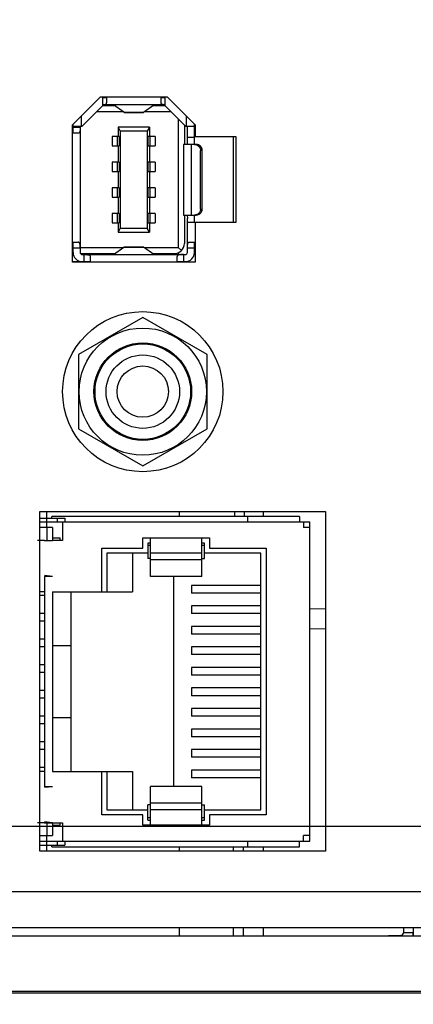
# Model space of a CAD drawing. Header units: inches. Extents: x 0 to 34, y 0 to 22.
# Tile 77 of 101: x 15.374 to 16.139, y 16.387 to 18.306. Entities that reach past the tile are written whole.
import ezdxf

# ---------------------------------------------------------------- set-up
doc = ezdxf.new("R2010")
doc.units = ezdxf.units.IN
doc.header["$LTSCALE"] = 1.87
doc.header["$MEASUREMENT"] = 0
doc.layers.get('0').update_dxf_attribs({"linetype": 'CONTINUOUS'})
for name, color, linetype in [('02___PRT_ALL_AXES', 7, 'CONTINUOUS'), ('5_ALL_CURVES', 7, 'CONTINUOUS'), ('DETAIL', 7, 'CONTINUOUS'), ('DIMENSIONS', 7, 'CONTINUOUS')]:
    doc.layers.add(name, color=color, linetype=linetype)
doc.styles.get("Standard").update_dxf_attribs({"font": 'txt', "width": 0.8})
doc.dimstyles.new('DIMSTYLE_1', dxfattribs={"dimtxt": 0.125, "dimasz": 0.18, "dimexe": 0.125, "dimexo": 0.0625, "dimgap": 0.0625, "dimtad": 0, "dimtih": 1, "dimtoh": 1, "dimzin": 4, "dimdsep": 46, "dimtxsty": 'STANDARD', "dimblk": '_FILLED', "dimblk1": '_FILLED', "dimblk2": '_FILLED', "dimcen": 0.09, "dimazin": 1, "dimtp": 0.001, "dimtm": 0.001, "dimtfac": 1, "dimtofl": 0, "dimtmove": 0, "dimatfit": 3, "dimldrblk": '_FILLED', "dimfxl": 1, "dimtolj": 1, "dimtzin": 4, "dimarcsym": 0})
doc.dimstyles.new('DIMSTYLE_2', dxfattribs={"dimtxt": 0.125, "dimasz": 0.18, "dimexe": 0.125, "dimexo": 0.0625, "dimgap": 0.0625, "dimtad": 0, "dimtih": 1, "dimtoh": 1, "dimzin": 4, "dimdsep": 46, "dimtxsty": 'STANDARD', "dimblk": '_FILLED', "dimblk1": '_FILLED', "dimblk2": '_FILLED', "dimcen": 0.09, "dimazin": 1, "dimtp": 0.01, "dimtm": 0.01, "dimtfac": 1, "dimtofl": 0, "dimtmove": 0, "dimatfit": 3, "dimldrblk": '_FILLED', "dimfxl": 1, "dimtolj": 1, "dimtzin": 4, "dimarcsym": 0})
doc.dimstyles.get("Standard").update_dxf_attribs({"dimtxt": 0.125, "dimasz": 0.18, "dimexe": 0.125, "dimexo": 0.0625, "dimgap": 0.09, "dimtad": 0, "dimtih": 1, "dimtoh": 1, "dimzin": 4, "dimdsep": 46, "dimtxsty": 'STANDARD', "dimblk": '_FILLED', "dimblk1": '_FILLED', "dimblk2": '_FILLED', "dimcen": 0.09, "dimazin": 1, "dimtol": 1, "dimtp": 0.02, "dimtm": 0.02, "dimtfac": 1, "dimtofl": 0, "dimtmove": 0, "dimatfit": 3, "dimldrblk": '_FILLED', "dimfxl": 1, "dimtolj": 1, "dimtzin": 4, "dimarcsym": 0})

# ---------------------------------------------------------------- blocks, each defined once
blk = doc.blocks.new('_FILLED')
at = {"color": 0, "linetype": 'BYBLOCK'}
blk.add_solid([(0, 0), (-1, 0.174), (-1, -0.174)], dxfattribs=at)
blk = doc.blocks.new('*D13')
at = {"layer": 'DIMENSIONS', "color": 2, "linetype": 'CONTINUOUS'}
for p, q in [((13.2345, 16.5236), (13.2345, 15.5217)), ((17.1992, 16.3887), (17.1992, 15.5217)), ((13.2345, 15.6467), (14.5418, 15.6467)), ((17.1992, 15.6467), (15.8918, 15.6467))]:
    blk.add_line(p, q, dxfattribs=at)
at = {"layer": 'DIMENSIONS', "color": 2, "linetype": 'CONTINUOUS', "xscale": 0.18, "yscale": 0.18, "zscale": 0.18, "rotation": 180}
blk.add_blockref('_FILLED', (13.2345, 15.6467), dxfattribs=at)
at = {"layer": 'DIMENSIONS', "color": 2, "linetype": 'CONTINUOUS', "xscale": 0.18, "yscale": 0.18, "zscale": 0.18}
blk.add_blockref('_FILLED', (17.1992, 15.6467), dxfattribs=at)
at = {"layer": 'DIMENSIONS', "color": 2, "linetype": 'CONTINUOUS', "insert": (15.2168, 15.7092), "char_height": 0.125, "width": 1.225, "attachment_point": 2, "line_spacing_factor": 0.9}
blk.add_mtext('3.96{\\ftxt.shx;\\W1.000000;\\H0.125000; }[100.7]', dxfattribs=at)
blk = doc.blocks.new('*D16')
at = {"layer": 'DIMENSIONS', "color": 2, "linetype": 'CONTINUOUS'}
for p, q in [((13.2345, 16.5236), (13.2345, 14.7717)), ((17.3852, 16.4519), (17.3852, 14.7717)), ((13.2345, 14.8967), (14.6348, 14.8967)), ((17.3852, 14.8967), (15.9848, 14.8967))]:
    blk.add_line(p, q, dxfattribs=at)
at = {"layer": 'DIMENSIONS', "color": 2, "linetype": 'CONTINUOUS', "xscale": 0.18, "yscale": 0.18, "zscale": 0.18, "rotation": 180}
blk.add_blockref('_FILLED', (13.2345, 14.8967), dxfattribs=at)
at = {"layer": 'DIMENSIONS', "color": 2, "linetype": 'CONTINUOUS', "xscale": 0.18, "yscale": 0.18, "zscale": 0.18}
blk.add_blockref('_FILLED', (17.3852, 14.8967), dxfattribs=at)
at = {"layer": 'DIMENSIONS', "color": 2, "linetype": 'CONTINUOUS', "insert": (15.3098, 14.9592), "char_height": 0.125, "width": 1.225, "attachment_point": 2, "line_spacing_factor": 0.9}
blk.add_mtext('4.15{\\ftxt.shx;\\W1.000000;\\H0.125000; }[105.4]', dxfattribs=at)
blk = doc.blocks.new('*D22')
at = {"layer": 'DIMENSIONS', "color": 2, "linetype": 'CONTINUOUS'}
for p, q in [((12.4225, 17.2479), (12.305, 17.2479)), ((12.4225, 16.7334), (12.4225, 17.2479)), ((16.8544, 16.7334), (12.2975, 16.7334)), ((14.2376, 16.3968), (12.2975, 16.3968)), ((12.4225, 16.3968), (12.4225, 16.0368))]:
    blk.add_line(p, q, dxfattribs=at)
at = {"layer": 'DIMENSIONS', "color": 2, "linetype": 'CONTINUOUS', "xscale": 0.18, "yscale": 0.18, "zscale": 0.18}
for p, rotation in [((12.4225, 16.7334), 270), ((12.4225, 16.3968), 90)]:
    blk.add_blockref('_FILLED', p, dxfattribs=dict(at, rotation=rotation))
at = {"layer": 'DIMENSIONS', "color": 2, "linetype": 'CONTINUOUS', "insert": (12.2425, 17.3104), "char_height": 0.125, "width": 0.925, "attachment_point": 3, "line_spacing_factor": 0.9}
blk.add_mtext('.34{\\ftxt.shx;\\W1.000000;\\H0.125000; }[8.6]', dxfattribs=at)

msp = doc.modelspace()

# ---------------------------------------------------------------- linework, layer by layer
at = {"color": 3, "linetype": 'CONTINUOUS'}
for p, q in [((15.4763, 18.1009), (15.5305, 18.1552)), ((15.5305, 18.1552), (15.6607, 18.1552)), ((15.6607, 18.1552), (15.7149, 18.1009)), ((15.4763, 17.8335), (15.4763, 18.1009)), ((15.7149, 18.1009), (15.7149, 18.0782)), ((15.7149, 18.0782), (15.7939, 18.0782)), ((15.7939, 18.0782), (15.7939, 17.9104)), ((15.7149, 17.9104), (15.7149, 17.8335)), ((15.7939, 17.9104), (15.7149, 17.9104)), ((15.7149, 17.8335), (15.4763, 17.8335)), ((15.4127, 16.6852), (15.4127, 17.3472)), ((15.4127, 17.3472), (15.9687, 17.3472)), ((15.9687, 17.3472), (15.9687, 16.6852)), ((15.9687, 16.6852), (15.4127, 16.6852))]:
    msp.add_line(p, q, dxfattribs=at)
at = {"color": 7, "linetype": 'CONTINUOUS'}
for p, q in [((15.5345, 18.154), (15.5345, 18.1376)), ((15.5424, 18.1536), (15.5345, 18.1536)), ((15.5424, 18.1552), (15.5424, 18.1436)), ((15.6487, 18.1436), (15.6487, 18.1552)), ((15.6566, 18.1536), (15.6487, 18.1536)), ((15.6566, 18.1376), (15.6566, 18.154)), ((15.5345, 18.1376), (15.4951, 18.0982)), ((15.6566, 18.1398), (15.5345, 18.1398)), ((15.5589, 18.1378), (15.5345, 18.1378)), ((15.5764, 18.1253), (15.5562, 18.1398)), ((15.6147, 18.1253), (15.6349, 18.1398)), ((15.6566, 18.1378), (15.6322, 18.1378)), ((15.6381, 18.1378), (15.6381, 18.1398)), ((15.6959, 18.0982), (15.6566, 18.1376)), ((15.4932, 18.1178), (15.4932, 18.0982)), ((15.5754, 18.126), (15.5229, 18.126)), ((15.5766, 18.1252), (15.5764, 18.1253)), ((15.5764, 18.1253), (15.6147, 18.1253)), ((15.5766, 18.1252), (15.6145, 18.1252)), ((15.6145, 18.1252), (15.6147, 18.1253)), ((15.6682, 18.126), (15.6157, 18.126)), ((15.6979, 18.0982), (15.6979, 18.118)), ((15.4774, 18.0845), (15.4774, 18.1021)), ((15.4774, 18.0982), (15.4951, 18.0982)), ((15.4774, 18.0963), (15.4912, 18.0963)), ((15.4912, 18.0982), (15.4912, 17.852)), ((15.5652, 18.0965), (15.5652, 18.0778)), ((15.5652, 18.0965), (15.5692, 18.0886)), ((15.6259, 18.0965), (15.5652, 18.0965)), ((15.6259, 18.0965), (15.6219, 18.0886)), ((15.6259, 18.0965), (15.6259, 18.0778)), ((15.6821, 18.112), (15.6821, 17.8618)), ((15.694, 18.1002), (15.694, 18.0628)), ((15.6959, 18.0982), (15.7136, 18.0982)), ((15.6999, 18.0628), (15.6999, 18.0982)), ((15.7136, 18.0697), (15.7136, 18.1022)), ((15.4874, 18.0845), (15.4763, 18.0845)), ((15.5538, 18.0778), (15.5538, 18.0601)), ((15.5674, 18.0778), (15.5538, 18.0778)), ((15.5637, 18.0601), (15.5637, 18.0778)), ((15.5674, 18.0778), (15.5674, 18.0601)), ((15.5692, 18.0886), (15.5692, 17.8992)), ((15.6219, 18.0886), (15.5692, 18.0886)), ((15.6219, 18.0886), (15.6219, 17.8992)), ((15.6237, 18.0601), (15.6237, 18.0778)), ((15.6373, 18.0778), (15.6237, 18.0778)), ((15.6274, 18.0601), (15.6274, 18.0778)), ((15.6373, 18.0778), (15.6373, 18.0601)), ((15.6999, 18.0766), (15.7136, 18.0766)), ((15.7897, 17.9104), (15.7897, 18.0782)), ((15.5538, 18.0601), (15.5674, 18.0601)), ((15.5652, 18.0601), (15.5652, 18.0278)), ((15.6237, 18.0601), (15.6373, 18.0601)), ((15.6259, 18.0601), (15.6259, 18.0278)), ((15.692, 18.0628), (15.692, 17.925)), ((15.7171, 18.0628), (15.692, 18.0628)), ((15.707, 18.0628), (15.707, 17.925)), ((15.7134, 18.0628), (15.7135, 18.0632)), ((15.7135, 18.0632), (15.7136, 18.0697)), ((15.7253, 17.9368), (15.7253, 18.051)), ((15.7286, 18.051), (15.7253, 18.051)), ((15.7286, 17.9368), (15.7286, 18.051)), ((15.5538, 18.0278), (15.5538, 18.0101)), ((15.5674, 18.0278), (15.5538, 18.0278)), ((15.5637, 18.0101), (15.5637, 18.0278)), ((15.5674, 18.0278), (15.5674, 18.0101)), ((15.6237, 18.0101), (15.6237, 18.0278)), ((15.6373, 18.0278), (15.6237, 18.0278)), ((15.6274, 18.0101), (15.6274, 18.0278)), ((15.6373, 18.0278), (15.6373, 18.0101)), ((15.5538, 18.0101), (15.5674, 18.0101)), ((15.5652, 18.0101), (15.5652, 17.9778)), ((15.6237, 18.0101), (15.6373, 18.0101)), ((15.6259, 18.0101), (15.6259, 17.9778)), ((15.5538, 17.9778), (15.5538, 17.9601)), ((15.5674, 17.9778), (15.5538, 17.9778)), ((15.5538, 17.9601), (15.5674, 17.9601)), ((15.5637, 17.9601), (15.5637, 17.9778)), ((15.5652, 17.9601), (15.5652, 17.9278)), ((15.5674, 17.9778), (15.5674, 17.9601)), ((15.6237, 17.9601), (15.6237, 17.9778)), ((15.6373, 17.9778), (15.6237, 17.9778)), ((15.6237, 17.9601), (15.6373, 17.9601)), ((15.6259, 17.9601), (15.6259, 17.9278)), ((15.6274, 17.9601), (15.6274, 17.9778)), ((15.6373, 17.9778), (15.6373, 17.9601)), ((15.5538, 17.9278), (15.5538, 17.9101)), ((15.5674, 17.9278), (15.5538, 17.9278)), ((15.5637, 17.9101), (15.5637, 17.9278)), ((15.5674, 17.9278), (15.5674, 17.9101)), ((15.6237, 17.9101), (15.6237, 17.9278)), ((15.6373, 17.9278), (15.6237, 17.9278)), ((15.6274, 17.9101), (15.6274, 17.9278)), ((15.6373, 17.9278), (15.6373, 17.9101)), ((15.692, 17.925), (15.7171, 17.925)), ((15.694, 17.925), (15.694, 17.8697)), ((15.6997, 17.925), (15.6999, 17.9181)), ((15.7136, 17.9181), (15.7135, 17.925)), ((15.7253, 17.9368), (15.7286, 17.9368)), ((15.5538, 17.9101), (15.5674, 17.9101)), ((15.5652, 17.9101), (15.5652, 17.8914)), ((15.6237, 17.9101), (15.6373, 17.9101)), ((15.6259, 17.9101), (15.6259, 17.8914)), ((15.6999, 17.852), (15.6999, 17.9181)), ((15.6999, 17.9112), (15.7286, 17.9112)), ((15.7136, 17.9112), (15.7136, 17.9181)), ((15.7273, 17.9112), (15.7273, 17.9104)), ((15.5692, 17.8992), (15.5652, 17.8914)), ((15.5652, 17.8914), (15.6259, 17.8914)), ((15.5692, 17.8992), (15.6219, 17.8992)), ((15.6259, 17.8914), (15.6219, 17.8992)), ((15.4763, 17.8723), (15.4874, 17.8723)), ((15.4774, 17.852), (15.4774, 17.8723)), ((15.7037, 17.8723), (15.7149, 17.8723)), ((15.7136, 17.852), (15.7136, 17.8723)), ((15.4763, 17.8618), (15.4774, 17.8618)), ((15.4763, 17.85), (15.4777, 17.85)), ((15.4778, 17.8489), (15.4763, 17.8489)), ((15.4763, 17.848), (15.4779, 17.848)), ((15.4912, 17.8605), (15.4774, 17.8605)), ((15.4912, 17.8618), (15.5754, 17.8618)), ((15.4918, 17.85), (15.5589, 17.85)), ((15.5247, 17.8486), (15.493, 17.8488)), ((15.4951, 17.848), (15.6959, 17.848)), ((15.4991, 17.8343), (15.4991, 17.848)), ((15.5247, 17.85), (15.5247, 17.848)), ((15.5562, 17.848), (15.5764, 17.8626)), ((15.5764, 17.8626), (15.5766, 17.8626)), ((15.6147, 17.8626), (15.5764, 17.8626)), ((15.5766, 17.8626), (15.6145, 17.8626)), ((15.6147, 17.8626), (15.6145, 17.8626)), ((15.6349, 17.848), (15.6147, 17.8626)), ((15.6157, 17.8618), (15.6821, 17.8618)), ((15.6322, 17.85), (15.6743, 17.85)), ((15.6381, 17.848), (15.6381, 17.85)), ((15.6882, 17.8558), (15.6821, 17.8618)), ((15.692, 17.848), (15.692, 17.8343)), ((15.7136, 17.8605), (15.6999, 17.8605)), ((15.4763, 17.8343), (15.5109, 17.8343)), ((15.5109, 17.8442), (15.5109, 17.8335)), ((15.6802, 17.8335), (15.6802, 17.8442)), ((15.6802, 17.8343), (15.6959, 17.8343)), ((15.6839, 17.8343), (15.6839, 17.8335)), ((15.6131, 17.7253), (15.4881, 17.6531)), ((15.7381, 17.6531), (15.6131, 17.7253)), ((15.4881, 17.6531), (15.4881, 17.5087)), ((15.7381, 17.5087), (15.7381, 17.6531)), ((15.4881, 17.5087), (15.6131, 17.4366)), ((15.6131, 17.4366), (15.7381, 17.5087)), ((15.6839, 17.3472), (15.6839, 17.3379)), ((15.8472, 17.3472), (15.8472, 17.3379)), ((15.4127, 17.3344), (15.4611, 17.3344)), ((15.4127, 17.3269), (15.9381, 17.3269)), ((15.4261, 17.3159), (15.4261, 17.3269)), ((15.4361, 17.3344), (15.4361, 17.3379)), ((15.9181, 17.3379), (15.4361, 17.3379)), ((15.4471, 17.3269), (15.4471, 17.3344)), ((15.4571, 17.3269), (15.4571, 17.2909)), ((15.4611, 17.3344), (15.4611, 17.3269)), ((15.8175, 17.3269), (15.8175, 17.3379)), ((15.9181, 17.3379), (15.9181, 17.3269)), ((15.9261, 17.3269), (15.9261, 17.3159)), ((15.9381, 16.7049), (15.9381, 17.3269)), ((15.4371, 17.3159), (15.4127, 17.3159)), ((15.4371, 17.3159), (15.4371, 17.2909)), ((15.9381, 17.3159), (15.9261, 17.3159)), ((15.4221, 17.2909), (15.4127, 17.2909)), ((15.4371, 17.2909), (15.4221, 17.2896)), ((15.4371, 17.2959), (15.4521, 17.2959)), ((15.4571, 17.2909), (15.4371, 17.2909)), ((15.4521, 17.2909), (15.4521, 17.2959)), ((15.6131, 17.2759), (15.6131, 17.2959)), ((15.6131, 17.2959), (15.7431, 17.2959)), ((15.6281, 17.2204), (15.6281, 17.2959)), ((15.7281, 17.2204), (15.7281, 17.2959)), ((15.7431, 17.2959), (15.7431, 17.2759)), ((15.5331, 17.1909), (15.5331, 17.2759)), ((15.5331, 17.2759), (15.6131, 17.2759)), ((15.6231, 17.2859), (15.6231, 17.2559)), ((15.6281, 17.2859), (15.6231, 17.2859)), ((15.6281, 17.2809), (15.6231, 17.2809)), ((15.7331, 17.2859), (15.7281, 17.2859)), ((15.7331, 17.2809), (15.7281, 17.2809)), ((15.7331, 17.2559), (15.7331, 17.2859)), ((15.7431, 17.2759), (15.8531, 17.2759)), ((15.8531, 17.2759), (15.8531, 16.7559)), ((15.5431, 17.2659), (15.5431, 17.1909)), ((15.6231, 17.2659), (15.5431, 17.2659)), ((15.5931, 17.2659), (15.5931, 17.1909)), ((15.6281, 17.2559), (15.6231, 17.2559)), ((15.7281, 17.2659), (15.6281, 17.2659)), ((15.7281, 17.2529), (15.6281, 17.2529)), ((15.7281, 17.2559), (15.7331, 17.2559)), ((15.8431, 17.2659), (15.7331, 17.2659)), ((15.8431, 16.7659), (15.8431, 17.2659)), ((15.4371, 17.2209), (15.4221, 17.2223)), ((15.4221, 17.2209), (15.4221, 16.8109)), ((15.4371, 17.2209), (15.4221, 17.2209)), ((15.7281, 17.2204), (15.6281, 17.2204)), ((15.6731, 17.2204), (15.6731, 16.8114)), ((15.7081, 17.2034), (15.7081, 17.1884)), ((15.8431, 17.2034), (15.7081, 17.2034)), ((15.4221, 17.1909), (15.4127, 17.1909)), ((15.4221, 17.1834), (15.4127, 17.1834)), ((15.4371, 17.1909), (15.4371, 16.8409)), ((15.4371, 17.1909), (15.5931, 17.1909)), ((15.4731, 17.1909), (15.4731, 16.8409)), ((15.8431, 17.1884), (15.7081, 17.1884)), ((15.7081, 17.1634), (15.7081, 17.1484)), ((15.8431, 17.1634), (15.7081, 17.1634)), ((15.9687, 17.1578), (15.9381, 17.157)), ((15.4221, 17.1484), (15.4127, 17.1484)), ((15.8431, 17.1484), (15.7081, 17.1484)), ((15.4221, 17.1334), (15.4127, 17.1334)), ((15.7081, 17.1234), (15.7081, 17.1084)), ((15.8431, 17.1234), (15.7081, 17.1234)), ((15.9687, 17.1187), (15.9381, 17.118)), ((15.4221, 17.0984), (15.4127, 17.0984)), ((15.8431, 17.1084), (15.7081, 17.1084)), ((15.4221, 17.0834), (15.4127, 17.0834)), ((15.4371, 17.0859), (15.4731, 17.0859)), ((15.7081, 17.0834), (15.7081, 17.0684)), ((15.8431, 17.0834), (15.7081, 17.0834)), ((15.8431, 17.0684), (15.7081, 17.0684)), ((15.4221, 17.0484), (15.4127, 17.0484)), ((15.7081, 17.0434), (15.7081, 17.0284)), ((15.8431, 17.0434), (15.7081, 17.0434)), ((15.4221, 17.0334), (15.4127, 17.0334)), ((15.8431, 17.0284), (15.7081, 17.0284)), ((15.7081, 17.0034), (15.7081, 16.9884)), ((15.8431, 17.0034), (15.7081, 17.0034)), ((15.4221, 16.9984), (15.4127, 16.9984)), ((15.4221, 16.9834), (15.4127, 16.9834)), ((15.8431, 16.9884), (15.7081, 16.9884)), ((15.7081, 16.9634), (15.7081, 16.9484)), ((15.8431, 16.9634), (15.7081, 16.9634)), ((15.4221, 16.9484), (15.4127, 16.9484)), ((15.4371, 16.9459), (15.4731, 16.9459)), ((15.8431, 16.9484), (15.7081, 16.9484)), ((15.4221, 16.9334), (15.4127, 16.9334)), ((15.7081, 16.9234), (15.7081, 16.9084)), ((15.8431, 16.9234), (15.7081, 16.9234)), ((15.8431, 16.9084), (15.7081, 16.9084)), ((15.4221, 16.8984), (15.4127, 16.8984)), ((15.4221, 16.8834), (15.4127, 16.8834)), ((15.7081, 16.8834), (15.7081, 16.8684)), ((15.8431, 16.8834), (15.7081, 16.8834)), ((15.8431, 16.8684), (15.7081, 16.8684)), ((15.4221, 16.8484), (15.4127, 16.8484)), ((15.4221, 16.8409), (15.4127, 16.8409)), ((15.4371, 16.8409), (15.5931, 16.8409)), ((15.5331, 16.7559), (15.5331, 16.8409)), ((15.5431, 16.8409), (15.5431, 16.7659)), ((15.5931, 16.8409), (15.5931, 16.7659)), ((15.7081, 16.8434), (15.7081, 16.8284)), ((15.8431, 16.8434), (15.7081, 16.8434)), ((15.8431, 16.8284), (15.7081, 16.8284)), ((15.4371, 16.8109), (15.4221, 16.8109)), ((15.4371, 16.8109), (15.4221, 16.8096)), ((15.6281, 16.7359), (15.6281, 16.8114)), ((15.7281, 16.8114), (15.6281, 16.8114)), ((15.7281, 16.7359), (15.7281, 16.8114)), ((15.6231, 16.7459), (15.6231, 16.7759)), ((15.6281, 16.7759), (15.6231, 16.7759)), ((15.7281, 16.7789), (15.6281, 16.7789)), ((15.7281, 16.7759), (15.7331, 16.7759)), ((15.7331, 16.7459), (15.7331, 16.7759)), ((15.6131, 16.7559), (15.5331, 16.7559)), ((15.5431, 16.7659), (15.6231, 16.7659)), ((15.6131, 16.7359), (15.6131, 16.7559)), ((15.6231, 16.7509), (15.6281, 16.7509)), ((15.7281, 16.7659), (15.6281, 16.7659)), ((15.7281, 16.7509), (15.7331, 16.7509)), ((15.7331, 16.7659), (15.8431, 16.7659)), ((15.7431, 16.7559), (15.7431, 16.7359)), ((15.8531, 16.7559), (15.7431, 16.7559)), ((15.4221, 16.7409), (15.4127, 16.7409)), ((15.4371, 16.7409), (15.4221, 16.7423)), ((15.4371, 16.7409), (15.4371, 16.7159)), ((15.4371, 16.7409), (15.4571, 16.7409)), ((15.4371, 16.7359), (15.4521, 16.7359)), ((15.4521, 16.7359), (15.4521, 16.7409)), ((15.4571, 16.7409), (15.4571, 16.7049)), ((15.7431, 16.7359), (15.6131, 16.7359)), ((15.6231, 16.7459), (15.6281, 16.7459)), ((15.7281, 16.7459), (15.7331, 16.7459)), ((15.4127, 16.7159), (15.4371, 16.7159)), ((15.4261, 16.7049), (15.4261, 16.7159)), ((15.9261, 16.7049), (15.9261, 16.7159)), ((15.9381, 16.7159), (15.9261, 16.7159)), ((15.4127, 16.7049), (15.9381, 16.7049)), ((15.4127, 16.6974), (15.4611, 16.6974)), ((15.4361, 16.6939), (15.4361, 16.6974)), ((15.4361, 16.6939), (15.9181, 16.6939)), ((15.4471, 16.6974), (15.4471, 16.7049)), ((15.4611, 16.7049), (15.4611, 16.6974)), ((15.6839, 16.6939), (15.6839, 16.6852)), ((15.7897, 16.6852), (15.7897, 16.6939)), ((15.8089, 16.6852), (15.8089, 16.6939)), ((15.8175, 16.6939), (15.8175, 16.7049)), ((15.8472, 16.6939), (15.8472, 16.6852)), ((15.9181, 16.6939), (15.9181, 16.7049)), ((15.6839, 16.5362), (15.6839, 16.5197)), ((15.7897, 16.5197), (15.7897, 16.5362)), ((15.8089, 16.5197), (15.8089, 16.5362)), ((15.8472, 16.5362), (15.8472, 16.5197)), ((16.1151, 16.521), (16.0669, 16.5197)), ((16.1152, 16.5197), (16.1151, 16.521)), ((16.1203, 16.5362), (16.1203, 16.5263)), ((16.1395, 16.5263), (16.1203, 16.5263)), ((16.1394, 16.5256), (16.1394, 16.5199)), ((16.1395, 16.5362), (16.1395, 16.5263)), ((17.1647, 16.5197), (14.3347, 16.5197)), ((14.3303, 16.4091), (17.1914, 16.4091)), ((17.1647, 16.4117), (14.3347, 16.4117))]:
    msp.add_line(p, q, dxfattribs=at)
at = {"color": 40, "linetype": 'CONTINUOUS'}
for p, q in [((15.4127, 17.2909), (15.4079, 17.2909)), ((15.4221, 17.2909), (15.4371, 17.2909)), ((15.4127, 16.7409), (15.4079, 16.7409)), ((15.4221, 16.7409), (15.4371, 16.7409))]:
    msp.add_line(p, q, dxfattribs=at)
at = {"color": 7, "linetype": 'CONTINUOUS'}
for radius in [0.156, 0.124, 0.095, 0.093, 0.0715, 0.05]:
    msp.add_circle((15.6131, 17.5809), radius, dxfattribs=at)
for centre, radius, start, end in [((15.5227, 18.154), 0.0118, 0, 6.1901), ((15.6684, 18.154), 0.0118, 173.8098, 180), ((15.6743, 17.8697), 0.0197, 270, 360), ((15.4951, 17.852), 0.0177, 180, 270), ((15.4951, 17.852), 0.00394, 180, 270), ((15.6445, 17.8404), 0.0394, 11.4389, 16.7143), ((15.6959, 17.852), 0.0177, 270, 360), ((15.6959, 17.852), 0.00394, 270, 360), ((16.2405, 17.3937), 0.4518, 185.8996, 187.0875), ((16.6593, 17.4119), 0.8518, 184.3515, 184.9794), ((16.115, 16.5263), 0.00532, 271.5124, 359.9876), ((16.1145, 16.5263), 0.025, 344.6839, 360)]:
    msp.add_arc(centre, radius, start, end, dxfattribs=at)
for points, knots in [([(15.5345, 18.1398), (15.5356, 18.1399), (15.5372, 18.14), (15.5392, 18.1403), (15.5406, 18.1408), (15.5421, 18.1417), (15.5424, 18.143), (15.5424, 18.1436)], [0, 0, 0, 0, 0.344239, 0.490566, 0.616682, 0.815879, 1, 1, 1, 1]), ([(15.6565, 18.1398), (15.6554, 18.1399), (15.6539, 18.14), (15.6519, 18.1403), (15.6505, 18.1408), (15.649, 18.1417), (15.6487, 18.143), (15.6487, 18.1436)], [0, 0, 0, 0, 0.344247, 0.490577, 0.616693, 0.815885, 1, 1, 1, 1]), ([(15.4912, 18.0963), (15.4912, 18.0947), (15.4912, 18.0919), (15.4909, 18.0885), (15.4902, 18.0863), (15.4895, 18.0852), (15.4885, 18.0846), (15.4878, 18.0845), (15.4874, 18.0845)], [0, 0, 0, 0, 0.343267, 0.631312, 0.74293, 0.834154, 0.915201, 1, 1, 1, 1]), ([(15.7139, 18.0628), (15.7153, 18.0628), (15.7184, 18.0622), (15.7222, 18.0595), (15.7247, 18.0556), (15.7253, 18.0525), (15.7253, 18.051)], [0, 0, 0, 0, 0.246647, 0.495221, 0.746593, 1, 1, 1, 1]), ([(15.7286, 18.051), (15.7286, 18.0525), (15.728, 18.0556), (15.7255, 18.0595), (15.7217, 18.0622), (15.7186, 18.0628), (15.7171, 18.0628)], [0, 0, 0, 0, 0.253407, 0.504779, 0.753353, 1, 1, 1, 1]), ([(15.7253, 17.9368), (15.7253, 17.9353), (15.7247, 17.9322), (15.7222, 17.9283), (15.7184, 17.9256), (15.7153, 17.925), (15.7139, 17.925)], [0, 0, 0, 0, 0.253407, 0.504779, 0.753353, 1, 1, 1, 1]), ([(15.7171, 17.925), (15.7186, 17.925), (15.7217, 17.9256), (15.7255, 17.9283), (15.728, 17.9322), (15.7286, 17.9353), (15.7286, 17.9368)], [0, 0, 0, 0, 0.246647, 0.495221, 0.746593, 1, 1, 1, 1]), ([(15.4912, 17.8605), (15.4912, 17.862), (15.4912, 17.8649), (15.4909, 17.8683), (15.4902, 17.8704), (15.4895, 17.8715), (15.4885, 17.8722), (15.4878, 17.8723), (15.4874, 17.8723)], [0, 0, 0, 0, 0.343262, 0.631303, 0.742922, 0.834148, 0.915199, 1, 1, 1, 1]), ([(15.6999, 17.8605), (15.6999, 17.862), (15.6999, 17.8649), (15.7002, 17.8683), (15.7008, 17.8704), (15.7015, 17.8715), (15.7025, 17.8722), (15.7033, 17.8723), (15.7037, 17.8723)], [0, 0, 0, 0, 0.343267, 0.631312, 0.74293, 0.834154, 0.915201, 1, 1, 1, 1]), ([(15.4991, 17.848), (15.5006, 17.848), (15.5035, 17.848), (15.5069, 17.8477), (15.509, 17.8471), (15.5101, 17.8464), (15.5108, 17.8454), (15.5109, 17.8446), (15.5109, 17.8442)], [0, 0, 0, 0, 0.343267, 0.631312, 0.74293, 0.834154, 0.915201, 1, 1, 1, 1]), ([(15.692, 17.848), (15.6904, 17.848), (15.6876, 17.848), (15.6842, 17.8477), (15.6821, 17.8471), (15.6809, 17.8464), (15.6803, 17.8454), (15.6802, 17.8446), (15.6802, 17.8442)], [0, 0, 0, 0, 0.343262, 0.631303, 0.742922, 0.834148, 0.915199, 1, 1, 1, 1])]:
    msp.add_open_spline(points, degree=3, knots=knots, dxfattribs=at)
at = {"layer": '02___PRT_ALL_AXES', "color": 3, "linetype": 'CONTINUOUS'}
for p, q in [((17.0168, 16.6062), (14.116, 16.6062)), ((17.0503, 16.5362), (14.116, 16.5362))]:
    msp.add_line(p, q, dxfattribs=at)
at = {"layer": '5_ALL_CURVES', "color": 40, "linetype": 'CONTINUOUS'}
for p, q in [((15.4261, 17.3269), (15.4261, 17.3472)), ((15.4261, 17.3159), (15.4261, 17.2899)), ((15.4261, 16.7419), (15.4261, 16.7159)), ((15.4261, 16.6852), (15.4261, 16.7049))]:
    msp.add_line(p, q, dxfattribs=at)

# ---------------------------------------------------------------- dimensions: what is measured, and where the dimension line sits
at = {"layer": 'DIMENSIONS', "color": 2, "linetype": 'CONTINUOUS'}
dim = msp.add_linear_dim(base=(12.4225, 16.3968), p1=(16.9169, 16.7334), p2=(14.3001, 16.3968), angle=270, dimstyle='DIMSTYLE_2', dxfattribs=at)
dim.commit()
dim.dimension.update_dxf_attribs({"geometry": '*D22', "text_midpoint": (11.78, 17.2479), "dimtype": 160})
for base, p2, picture, middle in [((17.1992, 15.6467), (17.1992, 16.4512), '*D13', (15.2168, 15.6467)), ((17.3852, 14.8967), (17.3852, 16.5144), '*D16', (15.3098, 14.8967))]:
    dim = msp.add_linear_dim(base=base, p1=(13.2345, 16.5861), p2=p2, dimstyle='DIMSTYLE_1', dxfattribs=at)
    dim.commit()
    dim.dimension.update_dxf_attribs({"geometry": picture, "text_midpoint": middle, "dimtype": 160})

# ---------------------------------------------------------------- leaders
at = {"layer": 'DETAIL', "color": 2, "linetype": 'CONTINUOUS'}
msp.add_leader([(16.3218, 18.3022), (15.9032, 20.3657), (15.7232, 20.3657)], dimstyle='STANDARD', override={"dimtad": 0}, dxfattribs=at)

doc.saveas('drawing.dxf')
